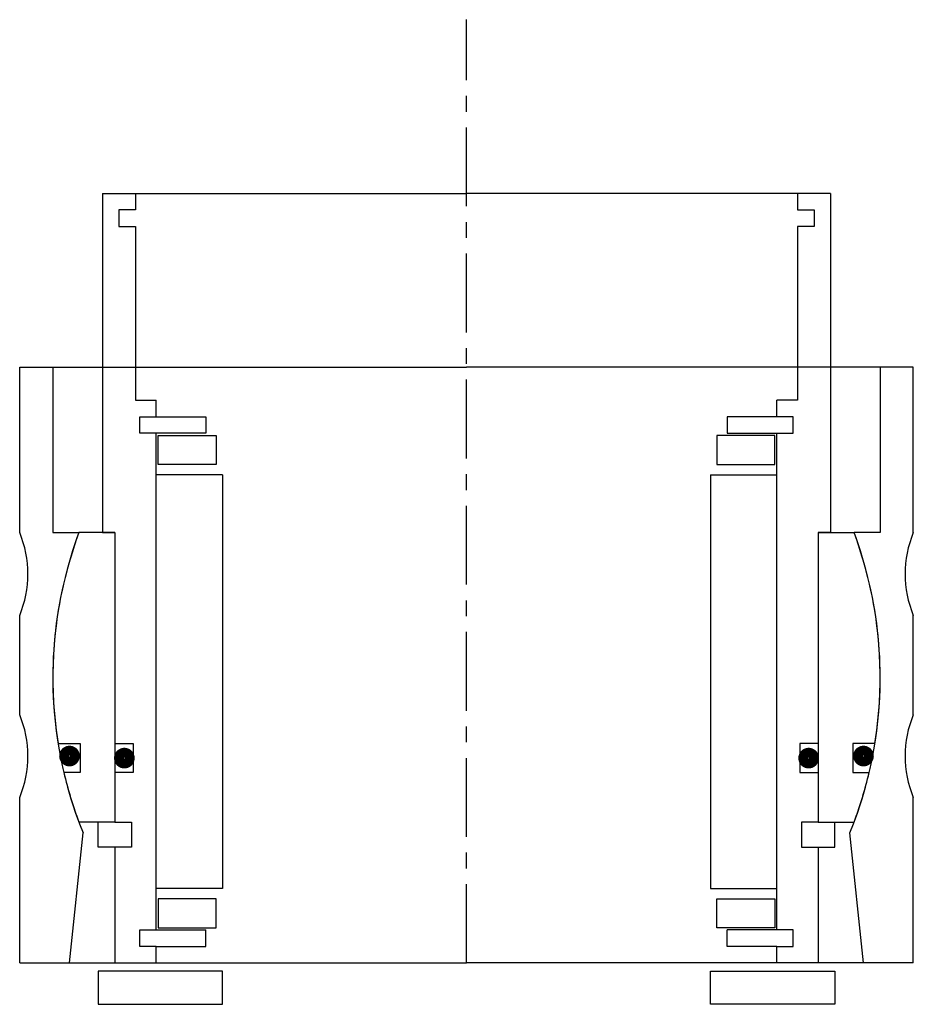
# Model space of a CAD drawing. Header units: millimetres. Extents: x -54 to 54, y -5 to 114.
import ezdxf

# ---------------------------------------------------------------- set-up
doc = ezdxf.new("R2010")
doc.units = ezdxf.units.MM
doc.header["$LTSCALE"] = 0.3
doc.header["$MEASUREMENT"] = 0
doc.linetypes.add('CENTER', pattern=[50.8, 31.75, -6.35, 6.35, -6.35])
doc.layers.get('0').update_dxf_attribs({"linetype": 'CONTINUOUS'})
doc.layers.add('Center', color=1, linetype='CENTER')

# ---------------------------------------------------------------- blocks, each defined once
blk = doc.blocks.new('house4S050')
for p, q in [((-54, 17.5), (-54, 37.5)), ((-54, 37.5), (-50, 37.5)), ((-50, 37.5), (0, 37.5)), ((-50, 37.5), (-50, 17.5)), ((50, 37.5), (0, 37.5)), ((54, 37.5), (50, 37.5)), ((50, 37.5), (50, 17.5)), ((54, 17.5), (54, 37.5)), ((-50, 17.5), (-46.84, 17.5)), ((50, 17.5), (46.84, 17.5)), ((-54, -4.5), (-54, 7.5)), ((54, -4.5), (54, 7.5)), ((-54, -34.5), (-54, -14.5)), ((54, -34.5), (54, -14.5)), ((-48, -34.5), (-46.34, -18.78)), ((48, -34.5), (46.34, -18.78)), ((-54, -34.5), (-48, -34.5)), ((-48, -34.5), (0, -34.5)), ((48, -34.5), (0, -34.5)), ((54, -34.5), (48, -34.5))]:
    blk.add_line(p, q)
for centre, radius, start, end in [((-66, 12.5), 13, 337.3801, 22.6199), ((0, 0), 50, 159.5127, 202.0662), ((0, 0), 50, 337.9338, 20.4873), ((66, 12.5), 13, 157.3801, 202.6199), ((-66, -9.5), 13, 337.3801, 22.6199), ((66, -9.5), 13, 157.3801, 202.6199)]:
    blk.add_arc(centre, radius, start, end)
blk = doc.blocks.new('innerhouse-4S059')
for p, q in [((-44, 58.5), (-44, 17.5)), ((-44, 58.5), (-40, 58.5)), ((-40, 58.5), (0, 58.5)), ((-40, 58.5), (-40, 56.5)), ((40, 58.5), (0, 58.5)), ((40, 58.5), (40, 56.5)), ((44, 58.5), (40, 58.5)), ((44, 58.5), (44, 17.5)), ((-40, 56.5), (-42, 56.5)), ((-42, 56.5), (-42, 54.5)), ((40, 56.5), (42, 56.5)), ((42, 56.5), (42, 54.5)), ((-42, 54.5), (-40, 54.5)), ((-40, 54.5), (-40, 33.5)), ((40, 54.5), (40, 33.5)), ((42, 54.5), (40, 54.5)), ((-40, 33.5), (-37.5, 33.5)), ((-37.5, 31.5), (-37.5, 33.5)), ((40, 33.5), (37.5, 33.5)), ((37.5, 31.5), (37.5, 33.5)), ((-39.5, 31.5), (-37.5, 31.5)), ((-39.5, 29.5), (-39.5, 31.5)), ((-37.5, 31.5), (-31.5, 31.5)), ((-31.5, 31.5), (-31.5, 29.5)), ((37.5, 31.5), (31.5, 31.5)), ((31.5, 31.5), (31.5, 29.5)), ((39.5, 31.5), (37.5, 31.5)), ((39.5, 29.5), (39.5, 31.5)), ((-31.5, 29.5), (-39.5, 29.5)), ((-37.5, -30.5), (-37.5, 29.5)), ((-37.25, 29.25), (-30.25, 29.25)), ((-37.25, 25.75), (-37.25, 29.25)), ((-30.25, 29.25), (-30.25, 25.75)), ((37.25, 29.25), (30.25, 29.25)), ((30.25, 29.25), (30.25, 25.75)), ((31.5, 29.5), (39.5, 29.5)), ((37.25, 25.75), (37.25, 29.25)), ((37.5, -30.5), (37.5, 29.5)), ((-30.25, 25.75), (-37.25, 25.75)), ((30.25, 25.75), (37.25, 25.75)), ((-29.5, 24.5), (-37.5, 24.5)), ((-29.5, 24.5), (-29.5, -25.5)), ((29.5, 24.5), (29.5, -25.5)), ((29.5, 24.5), (37.5, 24.5)), ((-42.5, 17.5), (-46.84, 17.5)), ((-44, 17.5), (-42.5, 17.5)), ((-42.5, 17.5), (-42.5, -17.5)), ((-42.5, 17.5), (-42.5, -8)), ((42.5, 17.5), (42.5, -17.5)), ((42.5, 17.5), (42.5, -8)), ((42.5, 17.5), (46.84, 17.5)), ((44, 17.5), (42.5, 17.5)), ((-49.36, -8), (-46.7, -8)), ((-46.7, -8), (-46.7, -11.5)), ((-42.5, -8), (-40.3, -8)), ((-40.3, -8), (-40.3, -11.5)), ((40.3, -8), (40.3, -11.5)), ((42.5, -8), (40.3, -8)), ((46.7, -8), (46.7, -11.5)), ((49.36, -8), (46.7, -8)), ((-46.7, -11.5), (-48.66, -11.5)), ((-42.5, -11.5), (-42.5, -17.5)), ((-40.3, -11.5), (-42.5, -11.5)), ((40.3, -11.5), (42.5, -11.5)), ((42.5, -11.5), (42.5, -17.5)), ((46.7, -11.5), (48.66, -11.5)), ((-42.5, -17.5), (-46.84, -17.5)), ((-44.5, -20.5), (-44.5, -17.5)), ((-42.5, -17.5), (-40.5, -17.5)), ((-40.5, -17.5), (-40.5, -20.5)), ((40.5, -17.5), (40.5, -20.5)), ((42.5, -17.5), (40.5, -17.5)), ((42.5, -17.5), (46.84, -17.5)), ((44.5, -20.5), (44.5, -17.5)), ((-42.5, -20.5), (-44.5, -20.5)), ((-42.5, -20.5), (-42.5, -34.5)), ((-40.5, -20.5), (-42.5, -20.5)), ((40.5, -20.5), (42.5, -20.5)), ((42.5, -20.5), (42.5, -34.5)), ((42.5, -20.5), (44.5, -20.5)), ((-29.5, -25.5), (-37.5, -25.5)), ((29.5, -25.5), (37.5, -25.5)), ((-30.25, -26.75), (-37.25, -26.75)), ((-37.25, -26.75), (-37.25, -30.25)), ((-30.25, -30.25), (-30.25, -26.75)), ((30.25, -26.75), (37.25, -26.75)), ((30.25, -30.25), (30.25, -26.75)), ((37.25, -26.75), (37.25, -30.25)), ((-39.5, -30.5), (-31.5, -30.5)), ((-39.5, -32.5), (-39.5, -30.5)), ((-37.25, -30.25), (-30.25, -30.25)), ((-31.5, -32.5), (-31.5, -30.5)), ((37.25, -30.25), (30.25, -30.25)), ((39.5, -30.5), (31.5, -30.5)), ((31.5, -32.5), (31.5, -30.5)), ((39.5, -32.5), (39.5, -30.5)), ((-37.5, -32.5), (-39.5, -32.5)), ((-37.5, -34.5), (-37.5, -32.5)), ((-37.5, -32.5), (-31.5, -32.5)), ((37.5, -32.5), (31.5, -32.5)), ((37.5, -34.5), (37.5, -32.5)), ((37.5, -32.5), (39.5, -32.5)), ((-42.5, -34.5), (-37.5, -34.5)), ((-37.5, -34.5), (0, -34.5)), ((37.5, -34.5), (0, -34.5)), ((42.5, -34.5), (37.5, -34.5)), ((-29.5, -35.5), (-44.5, -35.5)), ((-44.5, -35.5), (-44.5, -39.5)), ((-29.5, -39.5), (-29.5, -35.5)), ((29.5, -35.5), (44.5, -35.5)), ((29.5, -39.5), (29.5, -35.5)), ((44.5, -35.5), (44.5, -39.5)), ((-44.5, -39.5), (-29.5, -39.5)), ((44.5, -39.5), (29.5, -39.5))]:
    blk.add_line(p, q)
at = {"const_width": 1.2}
for points in [[(-47.33, -9.5, -1), (-48.63, -9.5, -1)], [(47.33, -9.5, 1), (48.63, -9.5, 1)], [(-40.7, -9.75, -1), (-42, -9.75, -1)], [(40.7, -9.75, 1), (42, -9.75, 1)]]:
    blk.add_lwpolyline(points, format="xyb", close=True, dxfattribs=at)
for start, end in [(159.5127, 189.2069), (350.7931, 20.4873), (193.2971, 200.4873), (339.5127, 346.7029)]:
    blk.add_arc((0, 0), 50, start, end)
at = {"layer": 'Center'}
blk.add_line((0, -34.5), (0, 79.49), dxfattribs=at)

msp = doc.modelspace()

# ---------------------------------------------------------------- block references
for name in ['innerhouse-4S059', 'house4S050']:
    msp.add_blockref(name, (0, 34.5))

doc.saveas('drawing.dxf')
